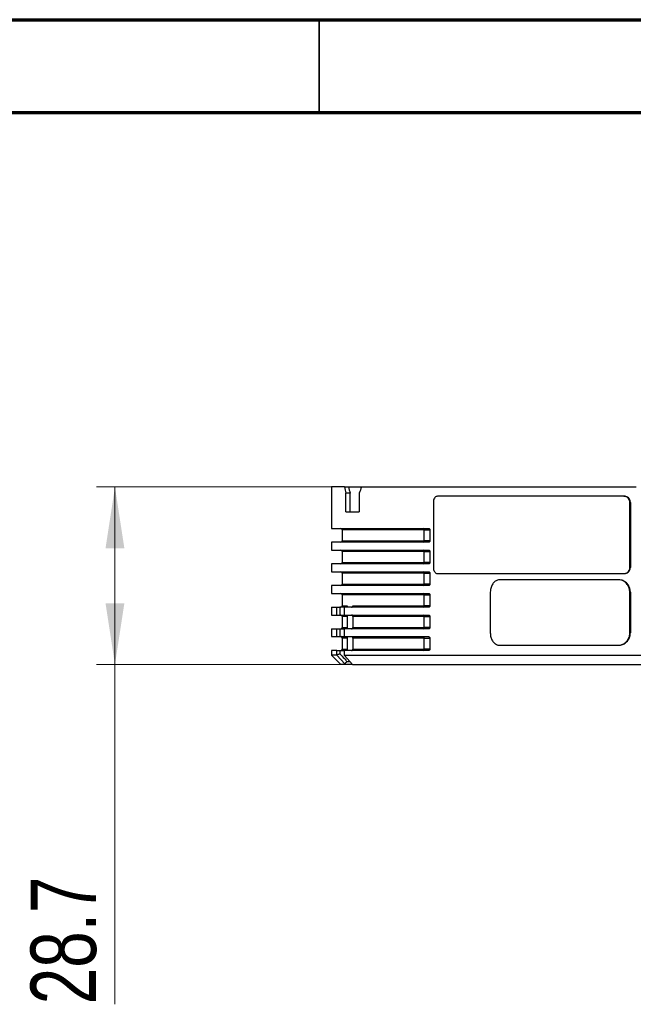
# Model space of a CAD drawing. Header units: millimetres. Extents: x 15 to 415, y 5 to 292.
# Tile 34 of 57: x 149 to 182, y 239 to 292. Entities that reach past the tile are written whole.
import ezdxf

# ---------------------------------------------------------------- set-up
doc = ezdxf.new("R2010")
doc.units = ezdxf.units.MM
doc.styles.add('SLDTEXTSTYLE0', font='TXT', dxfattribs={"width": 0.75})
doc.dimstyles.new('SLDDIMSTYLE0', dxfattribs={"dimtxt": 3.527, "dimasz": 3.302, "dimexe": 0, "dimexo": 0.0625, "dimgap": 0.88175, "dimtad": 1, "dimdec": 1, "dimlfac": 3, "dimrnd": 1e-09, "dimzin": 12, "dimdsep": 46, "dimtxsty": 'SLDTEXTSTYLE0', "dimsah": 1, "dimcen": 0.09, "dimadec": 0, "dimazin": 3, "dimtfac": 1, "dimtdec": 1, "dimtofl": 0, "dimtmove": 0, "dimatfit": 3, "dimfxl": 1, "dimfrac": 2, "dimtolj": 1, "dimtzin": 12, "dimarcsym": 0})

# ---------------------------------------------------------------- blocks, each defined once
blk = doc.blocks.new('_D_16')
at = {"color": 7, "linetype": 'Continuous', "lineweight": 0}
for p, q in [((166.153, 266.821), (152.989, 266.821)), ((153.989, 266.821), (153.989, 257.254)), ((170.239, 257.254), (152.989, 257.254)), ((153.989, 257.254), (153.989, 238.943))]:
    blk.add_line(p, q, dxfattribs=at)
at = {"color": 7, "linetype": 'Continuous', "lineweight": 18}
for points in [[(153.989, 266.821), (153.481, 263.519), (154.497, 263.519)], [(153.989, 257.254), (154.497, 260.556), (153.481, 260.556)]]:
    blk.add_solid(points, dxfattribs=at)
at = {"color": 7, "linetype": 'Continuous', "lineweight": 18, "insert": (149.442, 238.943), "char_height": 3.527, "attachment_point": 1, "rotation": 90, "style": 'SLDTEXTSTYLE0'}
blk.add_mtext('28.7', dxfattribs=at)

msp = doc.modelspace()

# ---------------------------------------------------------------- linework, layer by layer
at = {"color": 7, "linetype": 'Continuous', "lineweight": 70}
for p, q in [((15, 292), (415, 292)), ((20, 287), (410, 287))]:
    msp.add_line(p, q, dxfattribs=at)
at = {"color": 7, "linetype": 'Continuous', "lineweight": 35}
msp.add_line((165, 287), (165, 292), dxfattribs=at)
at = {"color": 7, "linetype": 'Continuous', "lineweight": 25}
for p, q in [((165.655304, 266.820966), (165.655304, 264.587632)), ((166.348937, 266.820966), (165.655304, 266.820966)), ((166.348937, 266.820966), (166.574288, 266.820966)), ((166.433144, 265.487632), (166.433144, 266.487632)), ((166.658471, 266.487632), (166.433144, 266.487632)), ((166.574288, 266.820966), (167.274685, 266.820966)), ((166.658471, 265.487632), (166.658471, 266.487632)), ((167.153231, 266.487632), (167.153231, 265.487632)), ((167.274685, 266.820966), (182.078621, 266.820966)), ((171.14427, 265.987632), (171.14427, 262.487632)), ((181.416389, 266.320966), (171.364664, 266.320966)), ((181.416389, 266.320966), (181.440521, 266.320966)), ((181.734736, 265.987632), (181.758865, 265.987632)), ((181.734736, 262.487632), (181.734736, 265.987632)), ((181.758865, 265.987632), (181.758865, 262.487632)), ((166.433144, 265.487632), (167.153231, 265.487632)), ((165.655304, 264.587632), (170.888233, 264.587632)), ((166.238637, 264.504299), (166.238637, 263.920966)), ((170.655775, 263.920966), (170.655775, 264.504299)), ((170.958296, 264.504299), (170.958296, 263.920966)), ((165.655304, 263.837632), (165.655304, 263.420966)), ((170.888233, 263.837632), (165.655304, 263.837632)), ((165.655304, 263.420966), (170.888233, 263.420966)), ((166.238637, 263.337632), (166.238637, 262.754299)), ((170.655775, 262.754299), (170.655775, 263.337632)), ((170.958296, 263.337632), (170.958296, 262.754299)), ((165.655304, 262.670966), (165.655304, 262.254299)), ((170.888233, 262.670966), (165.655304, 262.670966)), ((165.655304, 262.254299), (170.888233, 262.254299)), ((166.238637, 262.170966), (166.238637, 261.587632)), ((170.655775, 261.587632), (170.655775, 262.170966)), ((170.958296, 262.170966), (170.958296, 261.587632)), ((171.364664, 262.154299), (181.416389, 262.154299)), ((181.416389, 262.154299), (181.440521, 262.154299)), ((181.758865, 262.487632), (181.734736, 262.487632)), ((181.099456, 261.820966), (174.741378, 261.820966)), ((181.123596, 261.820966), (181.099456, 261.820966)), ((165.655304, 261.504299), (165.655304, 261.087632)), ((170.888233, 261.504299), (165.655304, 261.504299)), ((165.655304, 261.087632), (170.888233, 261.087632)), ((174.212358, 261.154299), (174.212358, 258.954299)), ((181.734736, 261.154299), (181.758865, 261.154299)), ((181.734736, 258.954299), (181.734736, 261.154299)), ((181.758865, 261.154299), (181.758865, 258.954299)), ((166.238637, 261.004299), (166.238637, 260.420966)), ((170.655775, 260.420966), (170.655775, 261.004299)), ((170.958296, 261.004299), (170.958296, 260.420966)), ((165.655304, 260.337632), (165.655304, 259.920966)), ((165.655304, 260.337632), (165.94859, 260.337632)), ((165.94859, 259.920966), (165.94859, 260.337632)), ((165.94859, 260.337632), (166.11404, 260.337632)), ((166.11404, 260.337632), (166.11404, 259.920966)), ((166.344876, 260.337632), (166.11404, 260.337632)), ((166.344876, 260.337632), (166.344876, 259.920966)), ((170.888233, 260.337632), (166.344876, 260.337632)), ((166.509843, 260.337632), (166.509843, 260.420966)), ((166.813731, 260.420966), (170.655775, 260.420966)), ((165.655304, 259.920966), (165.94859, 259.920966)), ((165.94859, 259.920966), (166.11404, 259.920966)), ((166.11404, 259.920966), (166.344876, 259.920966)), ((166.238637, 259.837632), (166.238637, 259.254299)), ((166.344876, 259.920966), (170.888233, 259.920966)), ((166.509843, 259.837632), (166.509843, 259.254299)), ((170.655775, 259.837632), (166.813731, 259.837632)), ((166.813731, 259.837632), (166.813731, 259.254299)), ((170.655775, 259.254299), (170.655775, 259.837632)), ((170.958296, 259.837632), (170.958296, 259.254299)), ((165.655304, 259.170966), (165.655304, 258.754299)), ((165.655304, 259.170966), (165.94859, 259.170966)), ((165.94859, 258.754299), (165.94859, 259.170966)), ((165.94859, 259.170966), (166.11404, 259.170966)), ((166.11404, 259.170966), (166.11404, 258.754299)), ((166.11404, 259.170966), (166.344876, 259.170966)), ((166.344876, 259.170966), (166.344876, 258.754299)), ((170.888233, 259.170966), (166.344876, 259.170966)), ((166.813731, 259.254299), (170.655775, 259.254299)), ((181.758865, 258.954299), (181.734736, 258.954299)), ((165.655304, 258.754299), (165.94859, 258.754299)), ((165.94859, 258.754299), (166.11404, 258.754299)), ((166.11404, 258.754299), (166.344876, 258.754299)), ((166.238637, 258.670966), (166.238637, 258.087632)), ((166.344876, 258.754299), (170.888233, 258.754299)), ((166.509843, 258.670966), (166.509843, 258.087632)), ((170.655775, 258.670966), (166.813731, 258.670966)), ((166.813731, 258.670966), (166.813731, 258.087632)), ((170.655775, 258.087632), (170.655775, 258.670966)), ((170.958296, 258.670966), (170.958296, 258.087632)), ((165.655304, 258.004299), (165.655304, 257.754299)), ((165.94859, 258.004299), (165.655304, 258.004299)), ((165.94859, 257.774175), (165.94859, 258.004299)), ((165.94859, 258.004299), (166.11404, 258.004299)), ((166.11404, 258.004299), (166.11404, 257.826482)), ((166.11404, 258.004299), (166.344876, 258.004299)), ((166.344876, 258.004299), (166.344876, 257.754299)), ((170.888233, 258.004299), (166.344876, 258.004299)), ((166.813731, 258.087632), (170.655775, 258.087632)), ((174.741378, 258.287632), (181.099456, 258.287632)), ((181.099456, 258.287632), (181.123596, 258.287632)), ((165.655304, 257.754299), (166.155304, 257.254299)), ((165.94661, 257.754299), (165.655304, 257.754299)), ((165.94859, 257.774175), (165.94661, 257.754299)), ((166.379551, 257.287559), (165.94661, 257.754299)), ((166.344876, 257.754299), (166.353137, 257.738761)), ((166.344876, 257.754299), (183.269473, 257.754299)), ((166.353137, 257.738761), (166.789548, 257.254299)), ((166.490281, 257.420966), (166.639412, 257.420966)), ((166.405089, 257.254299), (166.155304, 257.254299)), ((166.405089, 257.254299), (166.379551, 257.287559)), ((166.789548, 257.254299), (166.405089, 257.254299)), ((166.789548, 257.254299), (183.492149, 257.254299))]:
    msp.add_line(p, q, dxfattribs=at)
at = {"color": 8, "linetype": 'Continuous', "lineweight": 25}
for p, q in [((170.655775, 264.504299), (166.238637, 264.504299)), ((170.655775, 264.504299), (170.958296, 264.504299)), ((166.238637, 263.920966), (170.655775, 263.920966)), ((170.958296, 263.920966), (170.655775, 263.920966)), ((170.655775, 263.337632), (166.238637, 263.337632)), ((170.655775, 263.337632), (170.958296, 263.337632)), ((166.238637, 262.754299), (170.655775, 262.754299)), ((170.958296, 262.754299), (170.655775, 262.754299)), ((170.655775, 262.170966), (166.238637, 262.170966)), ((170.655775, 262.170966), (170.958296, 262.170966)), ((166.238637, 261.587632), (170.655775, 261.587632)), ((170.958296, 261.587632), (170.655775, 261.587632)), ((170.655775, 261.004299), (166.238637, 261.004299)), ((170.655775, 261.004299), (170.958296, 261.004299)), ((166.238637, 260.420966), (166.509843, 260.420966)), ((170.958296, 260.420966), (170.655775, 260.420966)), ((166.509843, 259.837632), (166.238637, 259.837632)), ((170.655775, 259.837632), (170.958296, 259.837632)), ((166.238637, 259.254299), (166.509843, 259.254299)), ((170.958296, 259.254299), (170.655775, 259.254299)), ((166.509843, 258.670966), (166.238637, 258.670966)), ((170.655775, 258.670966), (170.958296, 258.670966)), ((166.238637, 258.087632), (166.509843, 258.087632)), ((170.958296, 258.087632), (170.655775, 258.087632))]:
    msp.add_line(p, q, dxfattribs=at)
at = {"color": 7, "linetype": 'Continuous', "lineweight": 25}
for centre, radius, start, end in [((166.155304, 264.504299), 0.083333, 0, 90), ((170.579734, 264.5118), 0.07641, 354.3665497, 82.9515755), ((166.155304, 263.920966), 0.083333, 270, 0), ((170.579734, 263.913465), 0.07641, 277.0484245, 5.6334503), ((166.155304, 263.337632), 0.083333, 0, 90), ((170.579734, 263.345133), 0.07641, 354.3665497, 82.9515755), ((166.155304, 262.754299), 0.083333, 270, 0), ((170.579734, 262.746798), 0.07641, 277.0484245, 5.6334503), ((166.155304, 262.170966), 0.083333, 0, 90), ((170.579734, 262.178467), 0.07641, 354.3665497, 82.9515755), ((166.155304, 261.587632), 0.083333, 270, 0), ((170.579734, 261.580132), 0.07641, 277.0484245, 5.6334503), ((166.155304, 261.004299), 0.083333, 0, 90), ((170.579734, 261.0118), 0.07641, 354.3665497, 82.9515755), ((166.155304, 260.420966), 0.083333, 270, 0), ((170.579734, 260.413465), 0.07641, 277.0484245, 5.6334503), ((166.155304, 259.837632), 0.083333, 0, 90), ((170.579734, 259.845133), 0.07641, 354.3665497, 82.9515755), ((166.155304, 259.254299), 0.083333, 270, 0), ((170.579734, 259.246798), 0.07641, 277.0484245, 5.6334503), ((166.155304, 258.670966), 0.083333, 0, 90), ((170.579734, 258.678467), 0.07641, 354.3665497, 82.9515755), ((166.155304, 258.087632), 0.083333, 270, 0), ((170.579734, 258.080132), 0.07641, 277.0484245, 5.6334503)]:
    msp.add_arc(centre, radius, start, end, dxfattribs=at)
for major_axis, ratio, start_param, end_param in [((-17.989122, 17.989122), 0.766584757, 0.90205878, 0.916765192), ((-17.80394, 17.80394), 0.766584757, 0.901905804, 0.916765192), ((18.674192, 18.674192), 0.687969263, 2.158695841, 2.173402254)]:
    msp.add_ellipse((188.32197, 266.487632), major_axis=major_axis, ratio=ratio, start_param=start_param, end_param=end_param, dxfattribs=at)
for points, knots in [([(171.364664, 266.320966), (171.339723, 266.317282), (171.289842, 266.309914), (171.223828, 266.252451), (171.174209, 266.167875), (171.148002, 266.074149), (171.14533, 266.012213), (171.14427, 265.987632)], [0, 0, 0, 0, 0.214687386, 0.429375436, 0.64405146, 0.858732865, 1, 1, 1, 1]), ([(181.734736, 265.987632), (181.731209, 266.025107), (181.724154, 266.100056), (181.669166, 266.199947), (181.588322, 266.27533), (181.498845, 266.315275), (181.439816, 266.319349), (181.416389, 266.320966)], [0, 0, 0, 0, 0.214688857, 0.429377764, 0.644064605, 0.858743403, 1, 1, 1, 1]), ([(181.758865, 265.987632), (181.755338, 266.025107), (181.748283, 266.100056), (181.693295, 266.199947), (181.612451, 266.27533), (181.522976, 266.315275), (181.463947, 266.319349), (181.440521, 266.320966)], [0, 0, 0, 0, 0.21468882, 0.429377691, 0.64406448, 0.858743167, 1, 1, 1, 1]), ([(170.888233, 264.587632), (170.897245, 264.586507), (170.914215, 264.584388), (170.935571, 264.568177), (170.94967, 264.547052), (170.957116, 264.525138), (170.957935, 264.510681), (170.958296, 264.504299)], [0, 0, 0, 0, 0.277824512, 0.523148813, 0.714741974, 0.874084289, 1, 1, 1, 1]), ([(170.958296, 263.920966), (170.957753, 263.913116), (170.956668, 263.897443), (170.948497, 263.876349), (170.934923, 263.85659), (170.914237, 263.840858), (170.897188, 263.838743), (170.888233, 263.837632)], [0, 0, 0, 0, 0.154623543, 0.308742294, 0.474234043, 0.723851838, 1, 1, 1, 1]), ([(170.888233, 263.420966), (170.897245, 263.41984), (170.914215, 263.417721), (170.935571, 263.401511), (170.94967, 263.380385), (170.957116, 263.358472), (170.957935, 263.344014), (170.958296, 263.337632)], [0, 0, 0, 0, 0.2778245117, 0.523148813, 0.7147419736, 0.8740842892, 1, 1, 1, 1]), ([(170.958296, 262.754299), (170.957753, 262.74645), (170.956668, 262.730776), (170.948497, 262.709682), (170.934923, 262.689923), (170.914237, 262.674191), (170.897188, 262.672077), (170.888233, 262.670966)], [0, 0, 0, 0, 0.1546235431, 0.3087422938, 0.4742340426, 0.7238518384, 1, 1, 1, 1]), ([(170.888233, 262.254299), (170.897245, 262.253174), (170.914215, 262.251054), (170.935571, 262.234844), (170.94967, 262.213718), (170.957116, 262.191805), (170.957935, 262.177348), (170.958296, 262.170966)], [0, 0, 0, 0, 0.2778245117, 0.523148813, 0.7147419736, 0.8740842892, 1, 1, 1, 1]), ([(171.14427, 262.487632), (171.146684, 262.450158), (171.151514, 262.375209), (171.189246, 262.275318), (171.244994, 262.199935), (171.307053, 262.15999), (171.348296, 262.155916), (171.364664, 262.154299)], [0, 0, 0, 0, 0.214688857, 0.429377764, 0.644064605, 0.858743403, 1, 1, 1, 1]), ([(181.416389, 262.154299), (181.452112, 262.157983), (181.523558, 262.165351), (181.61897, 262.222814), (181.691052, 262.30739), (181.729287, 262.401115), (181.733188, 262.463052), (181.734736, 262.487632)], [0, 0, 0, 0, 0.214687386, 0.429375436, 0.64405146, 0.858732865, 1, 1, 1, 1]), ([(181.440521, 262.154299), (181.476243, 262.157983), (181.547688, 262.165351), (181.643099, 262.222814), (181.715181, 262.30739), (181.753416, 262.401115), (181.757317, 262.463052), (181.758865, 262.487632)], [0, 0, 0, 0, 0.214687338, 0.429375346, 0.644051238, 0.858732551, 1, 1, 1, 1]), ([(170.958296, 261.587632), (170.957753, 261.579783), (170.956668, 261.564109), (170.948497, 261.543016), (170.934923, 261.523256), (170.914237, 261.507525), (170.897188, 261.50541), (170.888233, 261.504299)], [0, 0, 0, 0, 0.154623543, 0.308742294, 0.474234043, 0.723851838, 1, 1, 1, 1]), ([(174.741378, 261.820966), (174.681382, 261.813603), (174.561389, 261.798877), (174.402969, 261.68399), (174.284063, 261.51488), (174.221301, 261.327421), (174.2149, 261.203509), (174.212358, 261.154299)], [0, 0, 0, 0, 0.214667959, 0.429338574, 0.6439611, 0.85860512, 1, 1, 1, 1]), ([(181.734736, 261.154299), (181.727681, 261.229248), (181.71357, 261.379145), (181.603635, 261.578925), (181.442185, 261.729681), (181.263697, 261.809579), (181.146137, 261.817729), (181.099456, 261.820966)], [0, 0, 0, 0, 0.21467384, 0.429347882, 0.644013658, 0.858647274, 1, 1, 1, 1]), ([(181.758865, 261.154299), (181.75181, 261.229248), (181.737699, 261.379145), (181.627765, 261.578925), (181.466316, 261.729681), (181.287832, 261.809579), (181.170275, 261.817729), (181.123596, 261.820966)], [0, 0, 0, 0, 0.214673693, 0.429347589, 0.644013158, 0.85864633, 1, 1, 1, 1]), ([(170.888233, 261.087632), (170.897245, 261.086507), (170.914215, 261.084388), (170.935571, 261.068177), (170.94967, 261.047052), (170.957116, 261.025138), (170.957935, 261.010681), (170.958296, 261.004299)], [0, 0, 0, 0, 0.2778245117, 0.523148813, 0.7147419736, 0.8740842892, 1, 1, 1, 1]), ([(166.509843, 260.420966), (166.509066, 260.412056), (166.507513, 260.394244), (166.495506, 260.370359), (166.477628, 260.351543), (166.455681, 260.339713), (166.439913, 260.338294), (166.432555, 260.337632)], [0, 0, 0, 0, 0.197092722, 0.393984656, 0.596430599, 0.811688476, 1, 1, 1, 1]), ([(166.738319, 260.337632), (166.74709, 260.338615), (166.764637, 260.340582), (166.787888, 260.355985), (166.804882, 260.378449), (166.812796, 260.401654), (166.813492, 260.416037), (166.813731, 260.420966)], [0, 0, 0, 0, 0.227010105, 0.454181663, 0.676378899, 0.889091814, 1, 1, 1, 1]), ([(170.958296, 260.420966), (170.957753, 260.413116), (170.956668, 260.397443), (170.948497, 260.376349), (170.934923, 260.35659), (170.914237, 260.340858), (170.897188, 260.338743), (170.888233, 260.337632)], [0, 0, 0, 0, 0.1546235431, 0.3087422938, 0.4742340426, 0.7238518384, 1, 1, 1, 1]), ([(166.432555, 259.920966), (166.441725, 259.919945), (166.460076, 259.917901), (166.484291, 259.901861), (166.501635, 259.878607), (166.509074, 259.855569), (166.509662, 259.841855), (166.509843, 259.837632)], [0, 0, 0, 0, 0.234379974, 0.469028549, 0.695211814, 0.906147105, 1, 1, 1, 1]), ([(166.813731, 259.837632), (166.812947, 259.846702), (166.811379, 259.864836), (166.799222, 259.889108), (166.78119, 259.907951), (166.759841, 259.919128), (166.744928, 259.920401), (166.738319, 259.920966)], [0, 0, 0, 0, 0.203225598, 0.406315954, 0.613215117, 0.828608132, 1, 1, 1, 1]), ([(170.888233, 259.920966), (170.897245, 259.91984), (170.914215, 259.917721), (170.935571, 259.901511), (170.94967, 259.880385), (170.957116, 259.858472), (170.957935, 259.844014), (170.958296, 259.837632)], [0, 0, 0, 0, 0.2778245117, 0.523148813, 0.7147419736, 0.8740842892, 1, 1, 1, 1]), ([(166.509843, 259.254299), (166.509066, 259.245389), (166.507513, 259.227578), (166.495506, 259.203693), (166.477628, 259.184876), (166.455681, 259.173046), (166.439913, 259.171628), (166.432555, 259.170966)], [0, 0, 0, 0, 0.197092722, 0.393984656, 0.596430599, 0.811688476, 1, 1, 1, 1]), ([(166.738319, 259.170966), (166.74709, 259.171949), (166.764637, 259.173915), (166.787888, 259.189318), (166.804882, 259.211782), (166.812796, 259.234988), (166.813492, 259.24937), (166.813731, 259.254299)], [0, 0, 0, 0, 0.2270101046, 0.4541816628, 0.6763788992, 0.889091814, 1, 1, 1, 1]), ([(170.958296, 259.254299), (170.957753, 259.24645), (170.956668, 259.230776), (170.948497, 259.209682), (170.934923, 259.189923), (170.914237, 259.174191), (170.897188, 259.172077), (170.888233, 259.170966)], [0, 0, 0, 0, 0.154623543, 0.308742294, 0.474234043, 0.723851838, 1, 1, 1, 1]), ([(174.212358, 258.954299), (174.218135, 258.87935), (174.22969, 258.729453), (174.32002, 258.529673), (174.453669, 258.378917), (174.602713, 258.299019), (174.701967, 258.290869), (174.741378, 258.287632)], [0, 0, 0, 0, 0.21467384, 0.429347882, 0.644013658, 0.858647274, 1, 1, 1, 1]), ([(181.099456, 258.287632), (181.170597, 258.294995), (181.312878, 258.309721), (181.503292, 258.424608), (181.647317, 258.593719), (181.723822, 258.781177), (181.731634, 258.905089), (181.734736, 258.954299)], [0, 0, 0, 0, 0.214667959, 0.429338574, 0.6439611, 0.85860512, 1, 1, 1, 1]), ([(181.123596, 258.287632), (181.194734, 258.294995), (181.33701, 258.309721), (181.527421, 258.424608), (181.671445, 258.593718), (181.747951, 258.781176), (181.755763, 258.905089), (181.758865, 258.954299)], [0, 0, 0, 0, 0.2146677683, 0.4293382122, 0.6439602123, 0.8586038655, 1, 1, 1, 1]), ([(166.432555, 258.754299), (166.441725, 258.753278), (166.460076, 258.751234), (166.484291, 258.735194), (166.501635, 258.71194), (166.509074, 258.688902), (166.509662, 258.675189), (166.509843, 258.670966)], [0, 0, 0, 0, 0.234379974, 0.469028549, 0.695211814, 0.906147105, 1, 1, 1, 1]), ([(166.813731, 258.670966), (166.812947, 258.680036), (166.811379, 258.69817), (166.799222, 258.722441), (166.78119, 258.741285), (166.759841, 258.752461), (166.744928, 258.753735), (166.738319, 258.754299)], [0, 0, 0, 0, 0.203225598, 0.406315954, 0.613215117, 0.828608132, 1, 1, 1, 1]), ([(170.888233, 258.754299), (170.897245, 258.753174), (170.914215, 258.751054), (170.935571, 258.734844), (170.94967, 258.713718), (170.957116, 258.691805), (170.957935, 258.677348), (170.958296, 258.670966)], [0, 0, 0, 0, 0.2778245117, 0.523148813, 0.7147419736, 0.8740842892, 1, 1, 1, 1]), ([(166.509843, 258.087632), (166.509066, 258.078722), (166.507513, 258.060911), (166.495506, 258.037026), (166.477628, 258.018209), (166.455681, 258.006379), (166.439913, 258.004961), (166.432555, 258.004299)], [0, 0, 0, 0, 0.197092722, 0.393984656, 0.596430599, 0.811688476, 1, 1, 1, 1]), ([(166.738319, 258.004299), (166.74709, 258.005282), (166.764637, 258.007248), (166.787888, 258.022652), (166.804882, 258.045115), (166.812796, 258.068321), (166.813492, 258.082703), (166.813731, 258.087632)], [0, 0, 0, 0, 0.227010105, 0.454181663, 0.676378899, 0.889091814, 1, 1, 1, 1]), ([(170.958296, 258.087632), (170.957753, 258.079783), (170.956668, 258.064109), (170.948497, 258.043016), (170.934923, 258.023256), (170.914237, 258.007525), (170.897188, 258.00541), (170.888233, 258.004299)], [0, 0, 0, 0, 0.154623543, 0.308742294, 0.474234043, 0.723851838, 1, 1, 1, 1]), ([(166.11404, 257.826482), (166.086462, 257.817774), (166.031307, 257.800357), (165.976162, 257.782902), (165.94859, 257.774175)], [0, 0, 0, 0, 0.49999977, 1, 1, 1, 1]), ([(166.11404, 257.826482), (166.193311, 257.740964), (166.318671, 257.605726), (166.444149, 257.470633), (166.490281, 257.420966)], [0, 0, 0, 0, 0.632348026, 1, 1, 1, 1]), ([(166.379551, 257.287559), (166.397996, 257.309796), (166.434886, 257.35427), (166.471816, 257.398734), (166.490281, 257.420966)], [0, 0, 0, 0, 0.499999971, 1, 1, 1, 1])]:
    msp.add_open_spline(points, degree=3, knots=knots, dxfattribs=at)

# ---------------------------------------------------------------- dimensions: what is measured, and where the dimension line sits
at = {"color": 7, "linetype": 'Continuous', "lineweight": 18}
dim = msp.add_linear_dim(base=(153.988629, 257.254299), p1=(167.153231, 266.820966), p2=(171.238585, 257.254299), angle=90, dimstyle='SLDDIMSTYLE0', dxfattribs=at)
dim.commit()
dim.dimension.update_dxf_attribs({"geometry": '_D_16', "text_midpoint": (153.988629, 243.503267), "dimtype": 160})

doc.saveas('drawing.dxf')
